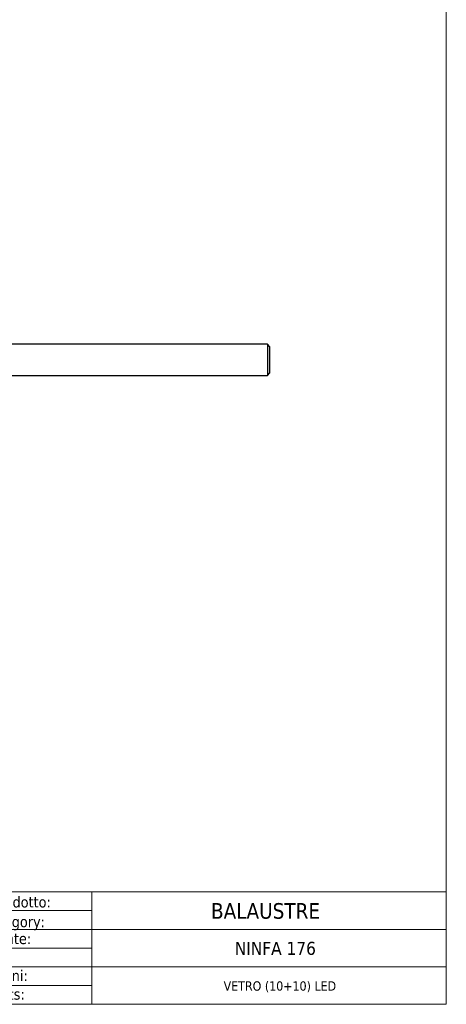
# Model space of a CAD drawing. Header units: millimetres. Extents: x -747 to 4940, y 2360 to 9272.
import ezdxf

# ---------------------------------------------------------------- set-up
doc = ezdxf.new("R2010")
doc.units = ezdxf.units.MM
doc.layers.get('0').update_dxf_attribs({"lineweight": 13})
for name, color, linetype, lineweight in [('Bordo (ISO)', 7, 'Continuous', 18), ('FISSAGGIO M12', 213, 'Continuous', 9), ('Visibile (ISO)', 7, 'Continuous', 18)]:
    doc.layers.add(name, color=color, linetype=linetype, lineweight=lineweight)
doc.styles.get("Standard").update_dxf_attribs({"font": 'TAHOMA.TTF'})
doc.styles.add('Testo nota (ISO)', font='TAHOMA.TTF')

# ---------------------------------------------------------------- blocks, each defined once
blk = doc.blocks.new('Cartigli Cart pres')
at = {"layer": 'Visibile (ISO)', "color": 7, "linetype": 'Continuous', "lineweight": 18}
for p, q in [((463.9527689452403, 27.61498518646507), (263.9527689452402, 27.61498518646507)), ((355.9527689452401, 27.61498518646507), (355.9527689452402, 6.014985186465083)), ((395.9527689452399, 27.61498518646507), (395.9527689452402, 6.014985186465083)), ((355.9527689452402, 24.01498518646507), (395.9527689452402, 24.01498518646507)), ((355.9527689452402, 20.41498518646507), (463.9527689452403, 20.41498518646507)), ((355.9527689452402, 16.81498518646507), (395.9527689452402, 16.81498518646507)), ((355.9527689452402, 13.21498518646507), (463.9527689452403, 13.21498518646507)), ((355.9527689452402, 9.614985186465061), (395.9527689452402, 9.614985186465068)), ((453.952774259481, 6.014985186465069), (263.9527689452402, 6.014985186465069)), ((263.9527689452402, 6.014985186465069), (463.9527689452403, 6.014985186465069))]:
    blk.add_line(p, q, dxfattribs=at)
at = {"layer": 'Visibile (ISO)'}
for p, q in [((263.9527689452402, 27.61498518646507), (263.9527689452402, 6.014985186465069)), ((463.9527689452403, 27.61498518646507), (463.9527689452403, 6.014985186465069)), ((272.7753661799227, 22.80784764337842), (271.9310439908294, 21.00643808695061)), ((282.3256297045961, 23.18544295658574), (273.3693584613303, 23.18544295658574)), ((281.6490590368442, 21.73277304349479), (282.3256297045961, 23.18544295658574)), ((266.8204192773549, 21.0064380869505), (266.1214826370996, 19.50735878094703)), ((271.9310439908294, 21.00643808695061), (266.8204192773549, 21.0064380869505)), ((273.6364493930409, 21.00643808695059), (273.9775304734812, 21.7327730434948)), ((280.2810807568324, 21.00643808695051), (273.6364493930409, 21.00643808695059)), ((273.9775304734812, 21.7327730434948), (281.6490590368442, 21.73277304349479)), ((283.8552080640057, 20.98909937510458), (281.788846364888, 16.55616871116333)), ((283.874473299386, 21.00643808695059), (283.8552080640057, 20.98909937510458)), ((285.5686957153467, 21.00643808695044), (283.874473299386, 21.00643808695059)), ((287.2741011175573, 21.00643808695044), (284.869759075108, 19.50735878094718)), ((284.869759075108, 19.50735878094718), (285.5686957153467, 21.00643808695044)), ((293.9187324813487, 21.00643808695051), (287.2741011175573, 21.00643808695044)), ((302.3932186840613, 21.00643808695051), (297.9215599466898, 21.00643808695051)), ((304.3225636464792, 21.00643808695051), (303.0684920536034, 20.24223821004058)), ((306.7008264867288, 21.00643808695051), (304.3225636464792, 21.00643808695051)), ((310.288686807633, 21.00643808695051), (306.670990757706, 18.73517358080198)), ((310.9615578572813, 21.00643808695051), (310.288686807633, 21.00643808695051)), ((319.4828818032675, 21.00643808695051), (314.9643955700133, 21.00643808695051)), ((266.1214826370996, 19.50735878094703), (271.2321073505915, 19.50735878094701)), ((271.2321073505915, 19.50735878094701), (269.1800293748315, 15.10293964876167)), ((270.8854347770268, 15.10293964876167), (272.9375127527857, 19.50735878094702)), ((272.9375127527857, 19.50735878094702), (278.9036359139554, 19.50735878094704)), ((278.9036359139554, 19.50735878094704), (278.5457803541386, 18.73517358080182)), ((279.910104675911, 18.00883862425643), (280.8753000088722, 20.07251816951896)), ((283.8353328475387, 17.28250366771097), (287.4306629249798, 19.50735878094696)), ((287.4306629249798, 19.50735878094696), (292.5412876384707, 19.50735878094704)), ((292.5412876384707, 19.50735878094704), (292.1834320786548, 18.73517358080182)), ((293.5477564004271, 18.00883862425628), (294.5129517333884, 20.07251816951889)), ((297.3271310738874, 20.62790937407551), (295.4264980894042, 16.55616871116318)), ((297.1319034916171, 16.55616871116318), (298.5074107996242, 19.5073587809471)), ((298.5074107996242, 19.5073587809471), (301.0627231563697, 19.5073587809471)), ((301.0627231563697, 19.5073587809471), (299.6872158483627, 16.55616871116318)), ((302.0691919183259, 18.00883862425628), (304.4735339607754, 19.50735878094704)), ((305.3290324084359, 19.50735878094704), (303.7094418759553, 16.03632054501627)), ((304.4735339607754, 19.50735878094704), (305.3290324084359, 19.50735878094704)), ((306.670990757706, 18.73517358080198), (307.2952892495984, 20.07303941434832)), ((309.9140567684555, 16.55616871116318), (311.5559649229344, 20.07292008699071)), ((314.3696093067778, 20.62714244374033), (313.1515312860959, 18.00883862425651)), ((315.19242627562, 18.73517358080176), (315.5558733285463, 19.50735878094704)), ((315.5558733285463, 19.50735878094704), (318.1111856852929, 19.50735878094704)), ((318.1111856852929, 19.50735878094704), (317.7533301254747, 18.73517358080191)), ((318.9564492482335, 17.6619573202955), (320.0777415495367, 20.07389173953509)), ((274.1055759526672, 18.35648090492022), (273.0233017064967, 16.03624697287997)), ((278.5457803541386, 18.73517358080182), (274.7000813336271, 18.73517358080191)), ((274.9728162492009, 16.55616871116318), (275.3083058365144, 17.28250366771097)), ((275.3083058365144, 17.28250366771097), (277.8692096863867, 17.28250366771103)), ((277.8692096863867, 17.28250366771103), (277.5281286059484, 16.55616871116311)), ((280.9389394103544, 16.55616871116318), (279.910104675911, 18.00883862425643)), ((282.8176810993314, 15.10293964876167), (283.8353328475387, 17.28250366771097)), ((287.7432276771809, 18.35648090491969), (286.660953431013, 16.03624697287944)), ((292.1834320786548, 18.73517358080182), (288.337733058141, 18.73517358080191)), ((288.6104679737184, 16.55616871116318), (289.0074639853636, 17.28250366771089)), ((289.0074639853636, 17.28250366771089), (291.5068614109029, 17.28250366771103)), ((291.5068614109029, 17.28250366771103), (291.1657803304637, 16.55616871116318)), ((294.5765911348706, 16.55616871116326), (293.5477564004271, 18.00883862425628)), ((300.8899027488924, 15.4815485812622), (302.0691919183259, 18.00883862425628)), ((304.9767683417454, 15.1029396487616), (308.5497324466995, 17.28250366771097)), ((308.5497324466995, 17.28250366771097), (307.9698862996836, 16.03554160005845)), ((313.1515312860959, 18.00883862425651), (310.7695552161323, 16.55616871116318)), ((314.1803660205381, 16.55616871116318), (314.515855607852, 17.28250366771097)), ((314.515855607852, 17.28250366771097), (318.3615895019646, 17.28250366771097)), ((317.7533301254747, 18.73517358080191), (315.19242627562, 18.73517358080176)), ((277.5281286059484, 16.55616871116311), (274.9728162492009, 16.55616871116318)), ((278.730510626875, 15.48095623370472), (279.2335340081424, 16.55616871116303)), ((279.2335340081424, 16.55616871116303), (280.262368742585, 15.1029396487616)), ((281.788846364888, 16.55616871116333), (280.9389394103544, 16.55616871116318)), ((291.1657803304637, 16.55616871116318), (288.6104679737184, 16.55616871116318)), ((292.1946150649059, 15.10293964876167), (292.8711857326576, 16.55616871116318)), ((292.8711857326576, 16.55616871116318), (293.9000204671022, 15.10293964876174)), ((295.4264980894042, 16.55616871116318), (294.5765911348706, 16.55616871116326)), ((299.6872158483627, 16.55616871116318), (297.1319034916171, 16.55616871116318)), ((310.7695552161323, 16.55616871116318), (309.9140567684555, 16.55616871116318)), ((310.0929845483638, 15.10293964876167), (312.4749606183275, 16.55616871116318)), ((312.4749606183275, 16.55616871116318), (312.231445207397, 16.03791796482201)), ((323.5517084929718, 16.55616871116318), (314.1803660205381, 16.55616871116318)), ((322.8751378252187, 15.1029396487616), (323.5517084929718, 16.55616871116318)), ((269.1800293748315, 15.10293964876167), (270.8854347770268, 15.10293964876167)), ((273.6178070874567, 15.10293964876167), (278.1363210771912, 15.10293964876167)), ((280.262368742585, 15.1029396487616), (282.8176810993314, 15.10293964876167)), ((287.2554588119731, 15.10293964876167), (292.1946150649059, 15.10293964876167)), ((293.9000204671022, 15.10293964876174), (300.2954364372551, 15.10293964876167)), ((304.3039129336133, 15.10293964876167), (304.9767683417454, 15.1029396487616)), ((308.5647201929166, 15.10293964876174), (310.0929845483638, 15.10293964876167)), ((312.8251682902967, 15.10293964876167), (322.8751378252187, 15.1029396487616))]:
    blk.add_line(p, q, dxfattribs=at)
at = {"layer": 'Visibile (ISO)', "color": 7, "linetype": 'Continuous', "lineweight": 25}
blk.add_line((355.9527689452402, 9.614985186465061), (263.9527689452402, 9.614985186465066), dxfattribs=at)
at = {"layer": 'Visibile (ISO)'}
for centre, radius, start, end in [((273.3693584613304, 22.52944295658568), 0.656000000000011, 90, 154.8874739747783), ((280.2810807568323, 20.35043808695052), 0.6560000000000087, 334.9342253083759, 90), ((293.9187324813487, 20.35043808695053), 0.6559999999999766, 334.9342253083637, 90), ((297.9215599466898, 20.3504380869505), 0.6560000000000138, 90, 154.9774754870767), ((302.3767240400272, 20.31141549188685), 0.6952182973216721, 354.2893674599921, 88.64048144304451), ((306.7008264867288, 20.35043808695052), 0.6559999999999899, 334.9844744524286, 90), ((310.9615578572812, 20.35043808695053), 0.6559999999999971, 334.9729728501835, 90), ((314.9643955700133, 20.35043808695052), 0.6560000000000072, 90, 155.0513761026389), ((319.4828818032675, 20.35043808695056), 0.65599999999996, 335.0665962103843, 90), ((274.7000813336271, 18.07917358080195), 0.6559999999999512, 90, 154.993278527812), ((288.337733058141, 18.07917358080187), 0.6560000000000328, 90, 154.9932785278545), ((318.3615895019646, 17.93850366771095), 0.6559999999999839, 270, 335.0665962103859), ((273.6178070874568, 15.75893964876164), 0.6559999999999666, 154.9932785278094, 270), ((278.1363210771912, 15.75893964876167), 0.6560000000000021, 270, 334.9281025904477), ((287.2554588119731, 15.75893964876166), 0.6559999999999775, 154.9932785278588, 270), ((300.2954364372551, 15.75893964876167), 0.6560000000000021, 270, 334.9852074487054), ((304.3039129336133, 15.75893964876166), 0.6559999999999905, 154.9861877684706, 270), ((308.5647201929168, 15.75893964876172), 0.65599999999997, 155.0612404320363, 270), ((312.8251682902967, 15.75893964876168), 0.6559999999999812, 154.8321298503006, 270)]:
    blk.add_arc(centre, radius, start, end, dxfattribs=at)
at = {"layer": 'Visibile (ISO)', "char_height": 2.089644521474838, "attachment_point": 5, "line_spacing_factor": 0.3468810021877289, "style": 'Testo nota (ISO)'}
for s, insert in [('\\fTahoma|b0|i0;\\H2.0896;Categoria prodotto:', (375.9527689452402, 25.36367667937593)), ('\\fTahoma|b0|i0;\\H2.0896;{\\fTahoma|b0|i0;\\H2.0896;Product category:}', (375.9527689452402, 21.57188943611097)), ('\\fTahoma|b0|i0;\\H2.0896;Componente:', (375.9527689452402, 18.33194832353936)), ('\\fTahoma|b0|i0;\\H2.0896;Part:', (375.9527689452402, 14.85334184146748)), ('\\fTahoma|b0|i0;\\H2.0896;Annotazioni:', (375.9527689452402, 11.49681477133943)), ('\\fTahoma|b0|i0;\\H2.0896;Comments:', (375.9527689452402, 7.931648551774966))]:
    blk.add_mtext(s, dxfattribs=dict(at, insert=insert))
at = {"layer": 'Visibile (ISO)', "color": 7, "insert": (308.9527689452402, 7.769019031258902), "char_height": 0.975167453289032, "attachment_point": 5}
blk.add_mtext("\\fTahoma|b1|i0;\\H0.9752;QUESTO DISEGNO E' DI NOSTRA PROPRIETA'. NESSUNA RIPRODUZIONE E' CONSENTITA SENZA LA NOSTRA AUTORIZZAZIONE", dxfattribs=at)
at = {"layer": 'Visibile (ISO)', "style": 'Testo nota (ISO)'}
for tag, p, height in [('Categoria_001', (424.057768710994, 22.47898512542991), 3.00000011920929), ('Componente_001', (422.1165189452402, 15.56498518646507), 2.5), ('Annotazioni_001', (418.0124684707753, 8.714985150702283), 1.800000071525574)]:
    blk.add_attdef(tag, p, '', height=height, dxfattribs=at)
blk = doc.blocks.new('Bordi bordo pres')
at = {"layer": 'Bordo (ISO)'}
for p, q in [((205, 292), (205, 5)), ((205, 4.999999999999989), (5.000000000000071, 4.999999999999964))]:
    blk.add_line(p, q, dxfattribs=at)

msp = doc.modelspace()

# ---------------------------------------------------------------- linework, layer by layer
at = {"layer": 'FISSAGGIO M12', "linetype": 'ByBlock', "lineweight": -2}
for points in [[(-415.9876686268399, 8951.23963372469), (-553.9876686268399, 8951.23963372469)], [(-553.9876686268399, 8939.23963372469), (-415.9876686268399, 8939.23963372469)]]:
    msp.add_lwpolyline(points, dxfattribs=at)
msp.add_lwpolyline([(-414.9876686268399, 8950.23963372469), (-415.9876686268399, 8951.23963372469), (-415.9876686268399, 8939.23963372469), (-414.9876686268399, 8940.23963372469)], close=True, dxfattribs=at)

# ---------------------------------------------------------------- block references
at = {"xscale": 2, "yscale": 2, "zscale": 2}
msp.add_blockref('Bordi bordo pres', (-757.30193350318, 8687.58842917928), dxfattribs=at)
ref = msp.add_blockref('Cartigli Cart pres', (-1275.20747139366, 8685.558458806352), dxfattribs=dict(xscale=2, yscale=2, zscale=2))
ref.add_attrib('Categoria_001', 'BALAUSTRE', (-437.6189343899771, 8730.48042905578), dxfattribs={"layer": 'Visibile (ISO)', "height": 6.000000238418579, "style": 'Testo nota (ISO)'})
ref.add_attrib('Componente_001', 'NINFA 176', (-428.4844335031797, 8716.593429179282), dxfattribs={"layer": 'Visibile (ISO)', "height": 5, "style": 'Testo nota (ISO)'})
ref.add_attrib('Annotazioni_001', 'VETRO (10+10) LED', (-432.763734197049, 8702.826429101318), dxfattribs={"layer": 'Visibile (ISO)', "height": 3.600000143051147, "style": 'Testo nota (ISO)'})

doc.saveas('drawing.dxf')
